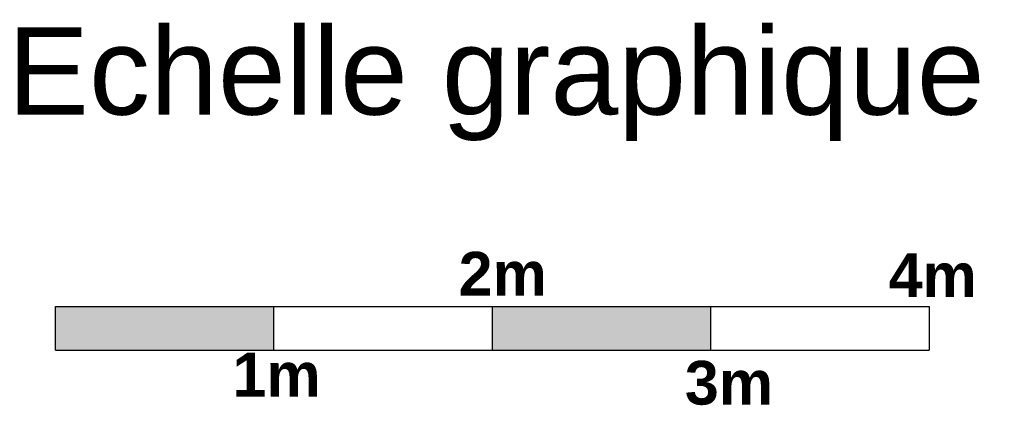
# Model space of a CAD drawing. Header units: millimetres. Extents: x -4807 to 7560, y 2608 to 7725.
# Tile 8 of 13: x -1636 to -1185, y 2710 to 2886. Entities that reach past the tile are written whole.
import ezdxf

# ---------------------------------------------------------------- set-up
doc = ezdxf.new("R2010")
doc.units = ezdxf.units.MM
doc.styles.get("Standard").update_dxf_attribs({"font": 'arial.ttf'})
doc.styles.add('STYLE_GENERE_6', font='arialbd.ttf')

# ---------------------------------------------------------------- blocks, each defined once
blk = doc.blocks.new('A$C6BFA3A4C')
h = blk.add_hatch(color=252)
h.dxf.hatch_style = 1
h.paths.add_polyline_path([(0, 200), (0, 0), (1000, 0), (1000, 200)])
h.paths.add_polyline_path([(3000, 0), (3000, 200), (2000, 200), (2000, 0)])
for p, q in [((0, 200), (4000, 200)), ((0, 0), (0, 200)), ((1000, 0), (1000, 200)), ((2000, 0), (2000, 200)), ((3000, 0), (3000, 200)), ((4000, 200), (4000, 0)), ((0, 0), (4000, 0))]:
    blk.add_line(p, q)
at = {"char_height": 200, "attachment_point": 1, "style": 'STYLE_GENERE_6'}
for s, insert in [('2m', (1845.5, 450.7)), ('4m', (3814, 443.3)), ('1m', (809.9, -11.5)), ('3m', (2881.2, -48.2))]:
    blk.add_mtext_dynamic_manual_height_columns(s, width=929.333, gutter_width=1, heights=[0], dxfattribs=dict(at, insert=insert))

msp = doc.modelspace()

# ---------------------------------------------------------------- block references
at = {"color": 0, "xscale": 0.1, "yscale": 0.1, "zscale": 0.1}
msp.add_blockref('A$C6BFA3A4C', (-1619.15, 2735.12), dxfattribs=at)

# ---------------------------------------------------------------- texts
at = {"color": 0, "insert": (-1641.08, 2882.97), "char_height": 40, "attachment_point": 1}
msp.add_mtext_dynamic_manual_height_columns('Echelle graphique', width=777.118, gutter_width=12.5, heights=[153.4], dxfattribs=at)

doc.saveas('drawing.dxf')
